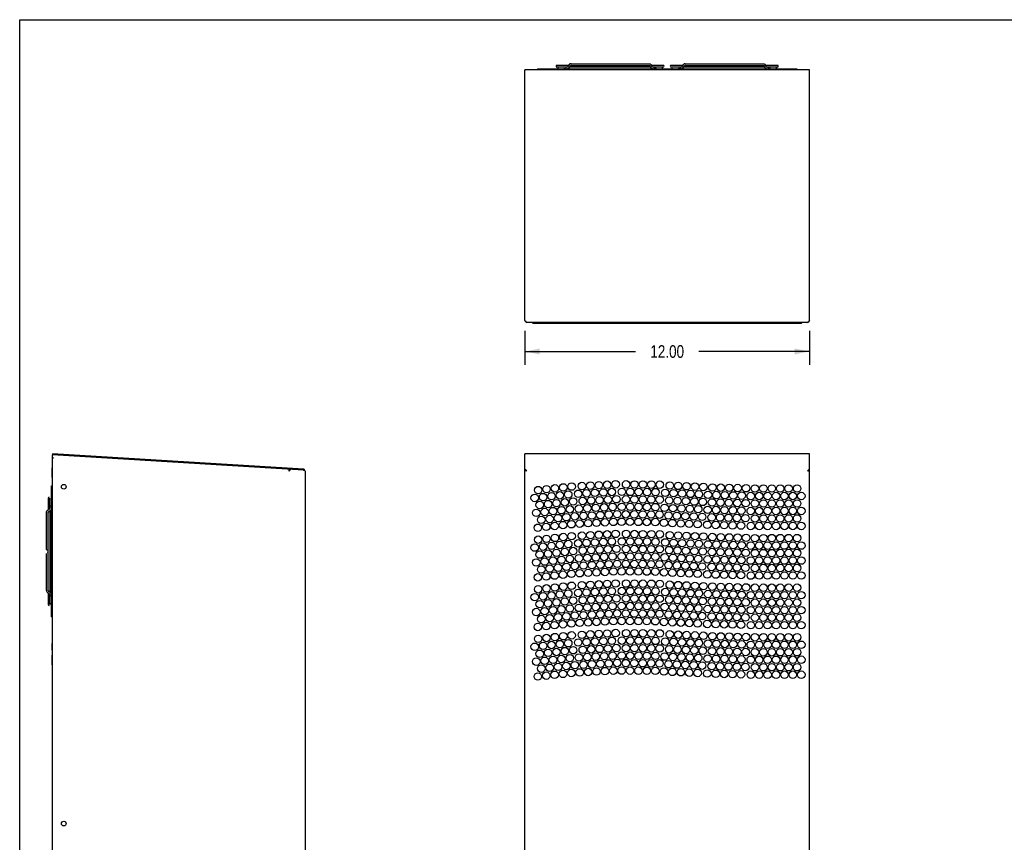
# Model space of a CAD drawing. Header units: inches. Extents: x 0 to 106, y 0 to 69.
# Tile 2 of 6: x 0 to 41, y 34 to 69. Entities that reach past the tile are written whole.
import ezdxf

# ---------------------------------------------------------------- set-up
doc = ezdxf.new("R2010")
doc.units = ezdxf.units.IN
doc.header["$LTSCALE"] = 5.84375
doc.header["$MEASUREMENT"] = 0
doc.layers.get('0').update_dxf_attribs({"linetype": 'CONTINUOUS'})
doc.styles.get("Standard").update_dxf_attribs({"font": 'txt', "width": 0.8})
doc.dimstyles.new('DIMSTYLE_1', dxfattribs={"dimtxt": 0.53125, "dimasz": 0.625, "dimexe": 0.09, "dimexo": 0.07, "dimgap": 0.0425, "dimtad": 0, "dimtih": 1, "dimtoh": 1, "dimdec": 1, "dimzin": 4, "dimdsep": 46, "dimtxsty": 'Standard', "dimblk": '_FILLED', "dimblk1": '_FILLED', "dimblk2": '_FILLED', "dimcen": 0.09, "dimadec": 0, "dimazin": 0, "dimtfac": 1, "dimtdec": 1, "dimtofl": 0, "dimtmove": 0, "dimatfit": 3, "dimldrblk": '_FILLED', "dimfxl": 0, "dimtolj": 1, "dimtzin": 4, "dimarcsym": 0})

# ---------------------------------------------------------------- blocks, each defined once
blk = doc.blocks.new('_FILLED')
at = {"color": 0, "linetype": 'ByBlock'}
blk.add_solid([(0, 0), (-1, 0.2), (-1, -0.2)], dxfattribs=at)
blk = doc.blocks.new('*D3')
at = {"color": 2, "linetype": 'Continuous'}
for p, q in [((21.264, 55.652), (21.264, 54.523)), ((33.233, 55.652), (33.233, 54.523)), ((21.264, 54.789), (25.921, 54.789)), ((33.233, 54.789), (28.577, 54.789)), ((21.264, 54.523), (21.264, 54.226)), ((33.233, 54.523), (33.233, 54.226))]:
    blk.add_line(p, q, dxfattribs=at)
at = {"color": 2, "linetype": 'Continuous', "xscale": 0.625, "yscale": 0.625, "zscale": 0.625, "rotation": 180}
blk.add_blockref('_FILLED', (21.264, 54.789), dxfattribs=at)
at = {"color": 2, "linetype": 'Continuous', "xscale": 0.625, "yscale": 0.625, "zscale": 0.625}
blk.add_blockref('_FILLED', (33.233, 54.789), dxfattribs=at)
at = {"color": 2, "linetype": 'Continuous', "insert": (27.249, 55.054), "char_height": 0.5312, "width": 2.125, "attachment_point": 2, "line_spacing_factor": 0.9}
blk.add_mtext('12.00', dxfattribs=at)

msp = doc.modelspace()

# ---------------------------------------------------------------- linework, layer by layer
at = {"color": 7, "linetype": 'Continuous'}
for p, q in [((0, 0), (0, 68.75)), ((0, 68.75), (106.25, 68.75)), ((23.1047, 66.8268), (22.607, 66.8268)), ((23.0452, 66.7558), (22.607, 66.756)), ((23.0659, 66.7703), (23.1223, 66.8525)), ((23.1243, 66.7302), (23.1807, 66.8123)), ((26.5523, 66.756), (23.142, 66.756)), ((23.2014, 66.8977), (26.4929, 66.8977)), ((23.2014, 66.8268), (26.4929, 66.8268)), ((26.57, 66.7302), (26.5136, 66.8123)), ((26.5639, 66.8629), (26.572, 66.8525)), ((26.6284, 66.7703), (26.572, 66.8525)), ((27.0873, 66.8268), (26.5896, 66.8268)), ((27.0873, 66.756), (26.6491, 66.7558)), ((26.7955, 66.7558), (26.7925, 66.7554)), ((26.813, 66.7558), (26.8114, 66.756)), ((26.8627, 66.7559), (26.8621, 66.7558)), ((27.0315, 66.751), (27.0258, 66.7537)), ((27.047, 66.7318), (27.0445, 66.7376)), ((27.9079, 66.8268), (27.4101, 66.8268)), ((27.8483, 66.7558), (27.4101, 66.756)), ((27.869, 66.7703), (27.9255, 66.8525)), ((27.9274, 66.7302), (27.9839, 66.8123)), ((31.3555, 66.756), (27.9452, 66.756)), ((28.0046, 66.8977), (31.296, 66.8977)), ((28.0046, 66.8268), (31.296, 66.8268)), ((31.3732, 66.7302), (31.3167, 66.8123)), ((31.3671, 66.8629), (31.3751, 66.8525)), ((31.4316, 66.7703), (31.3751, 66.8525)), ((31.8905, 66.8268), (31.3928, 66.8268)), ((31.8905, 66.756), (31.4523, 66.7558)), ((31.5987, 66.7558), (31.5957, 66.7554)), ((31.6162, 66.7558), (31.6146, 66.756)), ((31.6659, 66.7559), (31.6653, 66.7558)), ((31.8346, 66.751), (31.8289, 66.7537)), ((31.8502, 66.7318), (31.8476, 66.7376)), ((21.2645, 56.0899), (21.2645, 66.6459)), ((33.233, 66.6459), (21.2645, 66.6459)), ((21.7958, 66.6774), (21.7958, 66.6483)), ((21.7958, 66.6774), (22.2686, 66.6774)), ((21.914, 66.6774), (21.914, 66.6483)), ((22.1306, 66.6852), (22.1306, 66.6774)), ((22.1306, 66.6852), (32.3668, 66.6852)), ((22.1504, 66.6774), (22.1504, 66.6483)), ((22.2686, 66.6774), (22.2686, 66.6483)), ((22.6031, 66.6852), (22.6031, 66.6483)), ((31.8944, 66.6852), (31.8944, 66.6483)), ((32.2289, 66.6774), (32.2289, 66.6483)), ((32.2289, 66.6774), (32.7017, 66.6774)), ((32.3471, 66.6774), (32.3471, 66.6483)), ((32.3668, 66.6852), (32.3668, 66.6774)), ((32.5835, 66.6774), (32.5835, 66.6483)), ((32.7017, 66.6774), (32.7017, 66.6483)), ((33.233, 56.0899), (33.233, 66.6459)), ((21.2776, 56.0705), (21.2645, 56.0899)), ((33.1542, 56.0159), (21.3432, 56.0159)), ((21.6385, 55.9766), (32.859, 55.9766)), ((22.1897, 56.0159), (22.1897, 55.9766)), ((22.3078, 56.0159), (22.3078, 55.9766)), ((22.3472, 56.0159), (22.3472, 55.9766)), ((32.1503, 55.9766), (32.1503, 56.0159)), ((32.1897, 56.0159), (32.1897, 55.9766)), ((32.3078, 56.0159), (32.3078, 55.9766)), ((33.1674, 56.0184), (33.1542, 56.0159)), ((33.1805, 56.0257), (33.1674, 56.0184)), ((33.233, 56.0899), (33.2199, 56.0705)), ((1.3831, 50.4806), (1.3807, 50.4413)), ((11.9367, 49.7957), (1.3807, 50.4413)), ((11.9391, 49.835), (1.3831, 50.4806)), ((1.3831, 50.3259), (1.3831, 50.3623)), ((1.4225, 50.3032), (1.3831, 50.3259)), ((1.3831, 50.318), (1.3845, 50.3251)), ((1.3831, 17.9361), (1.3831, 50.318)), ((1.4225, 50.3032), (1.3831, 50.3032)), ((21.2645, 17.877), (21.2645, 50.4806)), ((33.233, 50.4806), (21.2645, 50.4806)), ((33.233, 17.877), (33.233, 50.4806)), ((1.3516, 49.8928), (1.3516, 49.4833)), ((1.3516, 49.8928), (1.3831, 49.8928)), ((11.34, 49.7533), (11.3447, 49.8301)), ((11.34, 49.7533), (11.3902, 49.8291)), ((11.9496, 49.7909), (11.9343, 49.7958)), ((11.9367, 49.7957), (11.9391, 49.835)), ((11.9644, 49.7859), (11.9496, 49.7909)), ((12.013, 49.7564), (12.013, 17.877)), ((21.2776, 49.8313), (21.2645, 49.835)), ((21.266, 49.7909), (21.2645, 49.7958)), ((21.2705, 49.7859), (21.266, 49.7909)), ((21.2907, 49.7896), (21.3038, 49.7833)), ((33.1674, 49.776), (33.1542, 49.7564)), ((33.1805, 49.7753), (33.1936, 49.7833)), ((33.2199, 49.7938), (33.233, 49.7957)), ((33.227, 49.7859), (33.2315, 49.7909)), ((33.2315, 49.7909), (33.233, 49.7958)), ((1.3516, 49.6881), (1.3831, 49.6881)), ((1.3516, 49.4833), (1.3831, 49.4833)), ((1.3437, 43.6224), (1.3437, 49.1342)), ((1.3437, 49.1342), (1.3831, 49.1342)), ((1.2021, 48.6184), (1.2021, 48.1258)), ((1.2731, 48.1854), (1.273, 48.6184)), ((1.3437, 48.6617), (1.3831, 48.6617)), ((1.1765, 48.1082), (1.2587, 48.1646)), ((1.2166, 48.0498), (1.2988, 48.1062)), ((1.273, 48.0885), (1.273, 44.668)), ((1.1313, 46.4649), (1.1313, 48.0291)), ((1.2021, 44.7263), (1.2021, 48.0291)), ((1.1311, 44.7276), (1.1311, 46.2918)), ((1.1659, 44.6565), (1.1763, 44.6485)), ((1.1763, 44.6485), (1.2585, 44.592)), ((1.2021, 44.6307), (1.2021, 44.1381)), ((1.2165, 44.7069), (1.2986, 44.6504)), ((1.273, 44.1381), (1.273, 44.5713)), ((1.3084, 44.1716), (1.3132, 44.1719)), ((1.3437, 44.0948), (1.3831, 44.0948)), ((1.3437, 43.6224), (1.3831, 43.6224)), ((1.3595, 42.503), (1.3595, 42.2274)), ((1.3634, 42.503), (1.3595, 42.503)), ((1.3634, 42.2274), (1.3634, 42.503)), ((1.3831, 42.5011), (1.3634, 42.503)), ((1.3516, 42.0188), (1.3516, 41.6093)), ((1.3516, 42.0188), (1.3831, 42.0188)), ((1.3634, 42.2274), (1.3595, 42.2274)), ((1.3831, 42.2294), (1.3634, 42.2274)), ((1.3516, 41.8141), (1.3831, 41.8141)), ((1.3516, 41.6093), (1.3831, 41.6093))]:
    msp.add_line(p, q, dxfattribs=at)
for points in [[(22.9632, 66.7558), (22.9676, 66.7553), (22.9718, 66.7537), (22.9758, 66.7511), (22.9793, 66.7475), (22.9824, 66.7432), (22.9849, 66.7381), (22.9868, 66.7325), (22.9879, 66.7265), (22.9883, 66.7204)], [(22.9883, 66.7204), (22.9879, 66.7142), (22.9868, 66.7083), (22.9849, 66.7027), (22.9824, 66.6976), (22.9793, 66.6932), (22.9758, 66.6897), (22.9718, 66.6871), (22.9676, 66.6855), (22.9655, 66.6852)], [(23.0659, 66.7703), (23.0623, 66.7657), (23.0586, 66.7619), (23.0549, 66.7591), (23.0514, 66.7572), (23.0481, 66.7561), (23.0452, 66.7558)], [(23.1243, 66.7302), (23.1162, 66.7197), (23.1074, 66.7105), (23.0979, 66.7027), (23.0879, 66.6963), (23.0776, 66.6913), (23.0669, 66.6878), (23.0561, 66.6856), (23.0496, 66.6852)], [(23.1797, 66.895), (23.169, 66.8915), (23.1587, 66.8865), (23.1486, 66.8801), (23.1391, 66.8723), (23.1303, 66.8631), (23.1222, 66.8526)], [(23.2014, 66.8977), (23.1906, 66.897), (23.1798, 66.8949)], [(23.2014, 66.8268), (23.1985, 66.8265), (23.1952, 66.8254), (23.1917, 66.8235), (23.188, 66.8207), (23.1843, 66.8169), (23.1807, 66.8123)], [(26.4929, 66.8977), (26.5037, 66.897), (26.5145, 66.8949), (26.5252, 66.8914), (26.5356, 66.8864), (26.5456, 66.88), (26.5551, 66.8721), (26.5639, 66.8629)], [(26.4929, 66.8268), (26.4958, 66.8265), (26.4991, 66.8254), (26.5026, 66.8235), (26.5063, 66.8207), (26.51, 66.8169), (26.5136, 66.8123)], [(26.57, 66.7302), (26.5781, 66.7197), (26.5869, 66.7105), (26.5964, 66.7027), (26.6064, 66.6963), (26.6167, 66.6913), (26.6274, 66.6878), (26.6383, 66.6856), (26.6447, 66.6852)], [(26.6284, 66.7703), (26.632, 66.7657), (26.6357, 66.7619), (26.6394, 66.7591), (26.6429, 66.7572), (26.6462, 66.7561), (26.6491, 66.7558)], [(26.706, 66.7204), (26.7064, 66.7265), (26.7075, 66.7325), (26.7094, 66.7381), (26.7119, 66.7432), (26.715, 66.7475), (26.7185, 66.7511), (26.7225, 66.7537), (26.7267, 66.7553), (26.7311, 66.7558)], [(26.7288, 66.6852), (26.7267, 66.6855), (26.7225, 66.6871), (26.7185, 66.6897), (26.715, 66.6932), (26.7119, 66.6976), (26.7094, 66.7027), (26.7075, 66.7083), (26.7064, 66.7142), (26.706, 66.7204)], [(26.7968, 66.7558), (26.7905, 66.7553), (26.7845, 66.7536), (26.7788, 66.7509), (26.7736, 66.7472), (26.7693, 66.7427), (26.7658, 66.7374), (26.7632, 66.7317), (26.7618, 66.7256), (26.7614, 66.7204)], [(26.7614, 66.7204), (26.7617, 66.7156), (26.7631, 66.7094), (26.7656, 66.7036), (26.7691, 66.6983), (26.7735, 66.6937), (26.7786, 66.69), (26.7844, 66.6872), (26.7905, 66.6855), (26.7936, 66.6852)], [(27.0257, 66.7536), (27.0196, 66.7553), (27.0133, 66.7558)], [(27.0444, 66.7374), (27.0409, 66.7427), (27.0365, 66.7472), (27.0314, 66.7509)], [(27.0446, 66.7037), (27.0471, 66.7096), (27.0485, 66.7158), (27.0489, 66.7205)], [(27.0488, 66.7204), (27.0484, 66.7256), (27.0469, 66.7317)], [(27.7664, 66.7558), (27.7707, 66.7553), (27.7749, 66.7537), (27.7789, 66.7511), (27.7825, 66.7475), (27.7856, 66.7432), (27.7881, 66.7381), (27.7899, 66.7325), (27.7911, 66.7265), (27.7914, 66.7204)], [(27.7914, 66.7204), (27.7911, 66.7142), (27.7899, 66.7083), (27.7881, 66.7027), (27.7856, 66.6976), (27.7825, 66.6932), (27.7789, 66.6897), (27.7749, 66.6871), (27.7707, 66.6855), (27.7687, 66.6852)], [(27.869, 66.7703), (27.8655, 66.7657), (27.8618, 66.7619), (27.8581, 66.7591), (27.8545, 66.7572), (27.8513, 66.7561), (27.8483, 66.7558)], [(27.9274, 66.7302), (27.9194, 66.7197), (27.9106, 66.7105), (27.9011, 66.7027), (27.8911, 66.6963), (27.8807, 66.6913), (27.8701, 66.6878), (27.8592, 66.6856), (27.8527, 66.6852)], [(27.9829, 66.895), (27.9722, 66.8915), (27.9618, 66.8865), (27.9518, 66.8801), (27.9423, 66.8723), (27.9334, 66.8631), (27.9254, 66.8526)], [(28.0046, 66.8977), (27.9938, 66.897), (27.9829, 66.8949)], [(28.0046, 66.8268), (28.0016, 66.8265), (27.9984, 66.8254), (27.9948, 66.8235), (27.9911, 66.8207), (27.9874, 66.8169), (27.9839, 66.8123)], [(31.296, 66.8977), (31.3068, 66.897), (31.3177, 66.8949), (31.3283, 66.8914), (31.3387, 66.8864), (31.3488, 66.88), (31.3583, 66.8721), (31.3671, 66.8629)], [(31.296, 66.8268), (31.299, 66.8265), (31.3023, 66.8254), (31.3058, 66.8235), (31.3095, 66.8207), (31.3132, 66.8169), (31.3167, 66.8123)], [(31.3732, 66.7302), (31.3812, 66.7197), (31.39, 66.7105), (31.3995, 66.7027), (31.4095, 66.6963), (31.4199, 66.6913), (31.4305, 66.6878), (31.4414, 66.6856), (31.4479, 66.6852)], [(31.4316, 66.7703), (31.4351, 66.7657), (31.4389, 66.7619), (31.4425, 66.7591), (31.4461, 66.7572), (31.4493, 66.7561), (31.4523, 66.7558)], [(31.5092, 66.7204), (31.5096, 66.7265), (31.5107, 66.7325), (31.5125, 66.7381), (31.515, 66.7432), (31.5181, 66.7475), (31.5217, 66.7511), (31.5257, 66.7537), (31.5299, 66.7553), (31.5342, 66.7558)], [(31.5319, 66.6852), (31.5299, 66.6855), (31.5257, 66.6871), (31.5217, 66.6897), (31.5181, 66.6932), (31.515, 66.6976), (31.5125, 66.7027), (31.5107, 66.7083), (31.5096, 66.7142), (31.5092, 66.7204)], [(31.6, 66.7558), (31.5937, 66.7553), (31.5876, 66.7536), (31.5819, 66.7509), (31.5768, 66.7472), (31.5724, 66.7427), (31.5689, 66.7374), (31.5664, 66.7317), (31.5649, 66.7256), (31.5645, 66.7204)], [(31.5645, 66.7204), (31.5648, 66.7156), (31.5663, 66.7094), (31.5687, 66.7036), (31.5722, 66.6983), (31.5766, 66.6937), (31.5818, 66.69), (31.5875, 66.6872), (31.5936, 66.6855), (31.5968, 66.6852)], [(31.8288, 66.7536), (31.8228, 66.7553), (31.8165, 66.7558)], [(31.8475, 66.7374), (31.844, 66.7427), (31.8396, 66.7472), (31.8345, 66.7509)], [(31.8478, 66.7037), (31.8503, 66.7096), (31.8517, 66.7158), (31.852, 66.7205)], [(31.8519, 66.7204), (31.8515, 66.7256), (31.8501, 66.7317)], [(27.0165, 66.6852), (27.0197, 66.6855), (27.0258, 66.6872), (27.0315, 66.69), (27.0367, 66.6937), (27.041, 66.6983), (27.0445, 66.7036)], [(31.8196, 66.6852), (31.8228, 66.6855), (31.8289, 66.6872), (31.8347, 66.69), (31.8398, 66.6937), (31.8442, 66.6983), (31.8477, 66.7036)], [(21.317, 56.0257), (21.3038, 56.0373), (21.2907, 56.0526), (21.2776, 56.0705)], [(21.3432, 56.0159), (21.3301, 56.0184), (21.317, 56.0257)], [(33.2199, 56.0705), (33.2067, 56.0526), (33.1936, 56.0373), (33.1805, 56.0257)], [(1.3831, 50.3623), (1.3834, 50.3775), (1.3839, 50.4058)], [(1.3839, 50.4058), (1.3841, 50.4177), (1.3841, 50.4276), (1.3839, 50.4349)], [(12.013, 49.7564), (12.0116, 49.7612), (12.0072, 49.766), (12.0001, 49.771), (11.9902, 49.7759), (11.9782, 49.7809), (11.9644, 49.7859)], [(21.2645, 49.7957), (21.2776, 49.7938), (21.2907, 49.7896)], [(21.3136, 49.766), (21.2999, 49.771), (21.2878, 49.7759), (21.2779, 49.7809), (21.2705, 49.7859)], [(21.3432, 49.7564), (21.3301, 49.776), (21.317, 49.7943), (21.3038, 49.8103), (21.2907, 49.8229), (21.2776, 49.8313)], [(21.3038, 49.7833), (21.317, 49.7753), (21.3301, 49.7662)], [(21.3432, 49.7564), (21.3282, 49.7612), (21.3136, 49.766)], [(33.1542, 49.7564), (33.1674, 49.7662), (33.1805, 49.7753)], [(33.1542, 49.7564), (33.1695, 49.7613), (33.1843, 49.7662)], [(33.2067, 49.8229), (33.1936, 49.8103), (33.1805, 49.7943), (33.1674, 49.776)], [(33.1843, 49.7662), (33.1979, 49.7711), (33.2099, 49.7761), (33.2197, 49.781), (33.227, 49.7859)], [(33.1936, 49.7833), (33.2067, 49.7896), (33.2199, 49.7938)], [(33.233, 49.835), (33.2199, 49.8313), (33.2067, 49.8229)], [(1.1313, 48.0291), (1.132, 48.0399), (1.1341, 48.0507), (1.1376, 48.0614), (1.1426, 48.0718), (1.149, 48.0818), (1.1568, 48.0913), (1.166, 48.1001), (1.1765, 48.1082)], [(1.2587, 48.1646), (1.2633, 48.1682), (1.267, 48.1719), (1.2699, 48.1756), (1.2718, 48.1791), (1.2728, 48.1824), (1.2731, 48.1854)], [(1.3086, 48.2422), (1.3024, 48.2426), (1.2964, 48.2437), (1.2908, 48.2456), (1.2858, 48.2481), (1.2814, 48.2512), (1.2779, 48.2548), (1.2753, 48.2587), (1.2737, 48.2629), (1.2731, 48.2673)], [(1.2988, 48.1062), (1.3093, 48.1143), (1.3184, 48.1231), (1.3262, 48.1326), (1.3327, 48.1426), (1.3376, 48.1529), (1.3412, 48.1636), (1.3433, 48.1745), (1.3437, 48.181)], [(1.3437, 48.265), (1.3435, 48.2629), (1.3419, 48.2587), (1.3393, 48.2548), (1.3357, 48.2512), (1.3313, 48.2481), (1.3263, 48.2456), (1.3207, 48.2437), (1.3147, 48.2426), (1.3086, 48.2422)], [(1.2021, 48.0291), (1.2024, 48.032), (1.2035, 48.0353), (1.2054, 48.0388), (1.2082, 48.0425), (1.212, 48.0462), (1.2166, 48.0498)], [(1.1311, 44.7276), (1.1318, 44.7168), (1.1339, 44.7059), (1.1374, 44.6953), (1.1424, 44.6849), (1.1488, 44.6748), (1.1567, 44.6653), (1.1659, 44.6565)], [(1.202, 44.7276), (1.2023, 44.7246), (1.2034, 44.7214), (1.2053, 44.7178), (1.2081, 44.7141), (1.2119, 44.7104), (1.2165, 44.7069)], [(1.2585, 44.592), (1.2631, 44.5885), (1.2669, 44.5848), (1.2697, 44.5811), (1.2716, 44.5775), (1.2727, 44.5743), (1.273, 44.5713)], [(1.273, 44.4894), (1.2735, 44.4937), (1.2751, 44.4979), (1.2777, 44.5019), (1.2813, 44.5055), (1.2856, 44.5086), (1.2907, 44.5111), (1.2963, 44.5129), (1.3023, 44.514), (1.3084, 44.5144)], [(1.2986, 44.6504), (1.3091, 44.6424), (1.3183, 44.6336), (1.3261, 44.6241), (1.3325, 44.6141), (1.3375, 44.6037), (1.341, 44.5931), (1.3432, 44.5822), (1.3437, 44.5735)], [(1.3084, 44.5144), (1.3146, 44.514), (1.3205, 44.5129), (1.3261, 44.5111), (1.3312, 44.5086), (1.3356, 44.5055), (1.3391, 44.5019), (1.3417, 44.4979), (1.3433, 44.4937), (1.3437, 44.4905)], [(1.273, 44.207), (1.2735, 44.2008), (1.2752, 44.1947), (1.2779, 44.189), (1.2816, 44.1839), (1.2861, 44.1795), (1.2914, 44.176), (1.2971, 44.1734), (1.3032, 44.172), (1.3084, 44.1716)], [(1.3132, 44.1719), (1.3194, 44.1733), (1.3252, 44.1758), (1.3305, 44.1793), (1.3351, 44.1837), (1.3388, 44.1888), (1.3416, 44.1946), (1.3433, 44.2007), (1.3436, 44.2039)]]:
    msp.add_lwpolyline(points, dxfattribs=at)
for centre, radius in [((24.3704, 49.1647), 0.1575), ((24.7243, 49.1832), 0.1575), ((25.0781, 49.2017), 0.1575), ((25.52, 49.198), 0.1575), ((25.8743, 49.1951), 0.1575), ((26.2287, 49.1921), 0.1575), ((26.583, 49.1892), 0.1575), ((26.9373, 49.1863), 0.1575), ((1.8555, 49.0975), 0.0984), ((21.8182, 48.958), 0.1575), ((22.1706, 48.9951), 0.1575), ((22.523, 49.0321), 0.1575), ((22.7321, 48.7374), 0.1575), ((22.8754, 49.0692), 0.1575), ((23.0845, 48.7744), 0.1575), ((23.2278, 49.1062), 0.1575), ((23.5022, 48.8039), 0.1575), ((23.6627, 49.1276), 0.1575), ((23.8561, 48.8224), 0.1575), ((24.0166, 49.1461), 0.1575), ((24.2099, 48.8409), 0.1575), ((24.5638, 48.8594), 0.1575), ((24.9176, 48.8779), 0.1575), ((25.3403, 48.8845), 0.1575), ((25.6946, 48.8816), 0.1575), ((26.0489, 48.8786), 0.1575), ((26.4032, 48.8757), 0.1575), ((26.7575, 48.8728), 0.1575), ((27.1665, 48.8422), 0.1575), ((27.3567, 49.1494), 0.1575), ((27.5205, 48.8273), 0.1575), ((27.7107, 49.1345), 0.1575), ((27.8745, 48.8124), 0.1575), ((28.0647, 49.1197), 0.1575), ((28.2285, 48.7975), 0.1575), ((28.4187, 49.1048), 0.1575), ((28.5825, 48.7827), 0.1575), ((28.7728, 49.0899), 0.1575), ((28.9669, 48.7583), 0.1575), ((29.1514, 49.069), 0.1575), ((29.3211, 48.75), 0.1575), ((29.5057, 49.0607), 0.1575), ((29.6754, 48.7416), 0.1575), ((29.8599, 49.0524), 0.1575), ((30.2141, 49.044), 0.1575), ((30.5684, 49.0357), 0.1575), ((30.9428, 49.0235), 0.1575), ((31.2971, 49.0238), 0.1575), ((31.6514, 49.0241), 0.1575), ((32.0058, 49.0245), 0.1575), ((32.3601, 49.0248), 0.1575), ((32.7153, 49.0248), 0.1575), ((21.675, 48.6263), 0.1575), ((21.8841, 48.3316), 0.1575), ((22.0273, 48.6633), 0.1575), ((22.2365, 48.3686), 0.1575), ((22.3797, 48.7004), 0.1575), ((22.5889, 48.4057), 0.1575), ((22.9412, 48.4427), 0.1575), ((23.2936, 48.4797), 0.1575), ((23.6956, 48.4986), 0.1575), ((24.0495, 48.5171), 0.1575), ((24.4033, 48.5356), 0.1575), ((24.7572, 48.5541), 0.1575), ((25.111, 48.5726), 0.1575), ((25.5148, 48.5681), 0.1575), ((25.8691, 48.5652), 0.1575), ((26.2234, 48.5622), 0.1575), ((26.5778, 48.5593), 0.1575), ((26.9321, 48.5564), 0.1575), ((27.3302, 48.52), 0.1575), ((27.6843, 48.5052), 0.1575), ((28.0383, 48.4903), 0.1575), ((28.3923, 48.4754), 0.1575), ((28.7463, 48.4606), 0.1575), ((29.1366, 48.4393), 0.1575), ((29.4909, 48.4309), 0.1575), ((29.8451, 48.4226), 0.1575), ((30.0296, 48.7333), 0.1575), ((30.1993, 48.4143), 0.1575), ((30.3838, 48.725), 0.1575), ((30.5536, 48.406), 0.1575), ((30.7659, 48.7084), 0.1575), ((30.9433, 48.3936), 0.1575), ((31.1202, 48.7087), 0.1575), ((31.2977, 48.3939), 0.1575), ((31.4745, 48.709), 0.1575), ((31.652, 48.3942), 0.1575), ((31.8289, 48.7093), 0.1575), ((32.0063, 48.3945), 0.1575), ((32.1832, 48.7097), 0.1575), ((32.3607, 48.3949), 0.1575), ((32.5381, 48.7097), 0.1575), ((32.7153, 48.3949), 0.1575), ((32.8924, 48.7097), 0.1575), ((21.7408, 47.9998), 0.1575), ((22.0932, 48.0369), 0.1575), ((22.4456, 48.0739), 0.1575), ((22.798, 48.1109), 0.1575), ((23.1504, 48.148), 0.1575), ((23.5351, 48.1748), 0.1575), ((23.889, 48.1933), 0.1575), ((24.2428, 48.2118), 0.1575), ((24.5967, 48.2303), 0.1575), ((24.7901, 47.925), 0.1575), ((24.9505, 48.2488), 0.1575), ((25.1439, 47.9435), 0.1575), ((25.335, 48.2546), 0.1575), ((25.5096, 47.9382), 0.1575), ((25.6894, 48.2517), 0.1575), ((25.8639, 47.9353), 0.1575), ((26.0437, 48.2487), 0.1575), ((26.2182, 47.9323), 0.1575), ((26.398, 48.2458), 0.1575), ((26.5725, 47.9294), 0.1575), ((26.7523, 48.2429), 0.1575), ((26.9269, 47.9265), 0.1575), ((27.14, 48.2128), 0.1575), ((27.494, 48.1979), 0.1575), ((27.8481, 48.1831), 0.1575), ((28.2021, 48.1682), 0.1575), ((28.5561, 48.1533), 0.1575), ((28.9521, 48.1285), 0.1575), ((29.3063, 48.1202), 0.1575), ((29.6606, 48.1119), 0.1575), ((30.0148, 48.1036), 0.1575), ((30.369, 48.0953), 0.1575), ((30.7665, 48.0784), 0.1575), ((31.1208, 48.0788), 0.1575), ((31.4751, 48.0791), 0.1575), ((31.8294, 48.0794), 0.1575), ((32.1838, 48.0797), 0.1575), ((32.5381, 48.0797), 0.1575), ((32.8924, 48.0797), 0.1575), ((21.9499, 47.7051), 0.1575), ((22.3023, 47.7421), 0.1575), ((22.6547, 47.7792), 0.1575), ((23.0071, 47.8162), 0.1575), ((23.2162, 47.5215), 0.1575), ((23.3595, 47.8533), 0.1575), ((23.568, 47.5457), 0.1575), ((23.7285, 47.8695), 0.1575), ((23.9219, 47.5642), 0.1575), ((24.0824, 47.888), 0.1575), ((24.2757, 47.5827), 0.1575), ((24.4362, 47.9065), 0.1575), ((24.6296, 47.6013), 0.1575), ((24.9834, 47.6198), 0.1575), ((25.3298, 47.6247), 0.1575), ((25.6841, 47.6218), 0.1575), ((26.0384, 47.6189), 0.1575), ((26.3928, 47.6159), 0.1575), ((26.7471, 47.613), 0.1575), ((27.1136, 47.5834), 0.1575), ((27.3038, 47.8907), 0.1575), ((27.4676, 47.5686), 0.1575), ((27.6578, 47.8758), 0.1575), ((27.8216, 47.5537), 0.1575), ((28.0118, 47.8609), 0.1575), ((28.1756, 47.5388), 0.1575), ((28.3659, 47.8461), 0.1575), ((28.5297, 47.5239), 0.1575), ((28.7199, 47.8312), 0.1575), ((28.9373, 47.4988), 0.1575), ((29.1218, 47.8095), 0.1575), ((29.4761, 47.8012), 0.1575), ((29.8303, 47.7929), 0.1575), ((30.1845, 47.7845), 0.1575), ((30.5388, 47.7762), 0.1575), ((30.9439, 47.7636), 0.1575), ((31.2982, 47.764), 0.1575), ((31.6526, 47.7643), 0.1575), ((32.0069, 47.7646), 0.1575), ((32.3612, 47.7649), 0.1575), ((32.7153, 47.7649), 0.1575), ((21.8066, 47.3734), 0.1575), ((22.159, 47.4104), 0.1575), ((22.5114, 47.4474), 0.1575), ((22.8638, 47.4845), 0.1575), ((24.7243, 47.0965), 0.1575), ((25.0781, 47.1151), 0.1575), ((25.52, 47.1114), 0.1575), ((25.8743, 47.1085), 0.1575), ((26.2287, 47.1055), 0.1575), ((26.583, 47.1026), 0.1575), ((26.9373, 47.0996), 0.1575), ((29.2915, 47.4905), 0.1575), ((29.6458, 47.4822), 0.1575), ((30, 47.4738), 0.1575), ((30.3542, 47.4655), 0.1575), ((30.767, 47.4485), 0.1575), ((31.1214, 47.4489), 0.1575), ((31.4757, 47.4492), 0.1575), ((31.83, 47.4495), 0.1575), ((32.1844, 47.4498), 0.1575), ((32.5381, 47.4498), 0.1575), ((32.8924, 47.4498), 0.1575), ((21.8182, 46.8714), 0.1575), ((22.1706, 46.9085), 0.1575), ((22.523, 46.9455), 0.1575), ((22.8754, 46.9825), 0.1575), ((23.0845, 46.6878), 0.1575), ((23.2278, 47.0196), 0.1575), ((23.5022, 46.7172), 0.1575), ((23.6627, 47.041), 0.1575), ((23.8561, 46.7358), 0.1575), ((24.0166, 47.0595), 0.1575), ((24.2099, 46.7543), 0.1575), ((24.3704, 47.078), 0.1575), ((24.5638, 46.7728), 0.1575), ((24.9176, 46.7913), 0.1575), ((25.3403, 46.7979), 0.1575), ((25.6946, 46.795), 0.1575), ((26.0489, 46.792), 0.1575), ((26.4032, 46.7891), 0.1575), ((26.7575, 46.7862), 0.1575), ((27.1665, 46.7555), 0.1575), ((27.3567, 47.0628), 0.1575), ((27.5205, 46.7407), 0.1575), ((27.7107, 47.0479), 0.1575), ((27.8745, 46.7258), 0.1575), ((28.0647, 47.0331), 0.1575), ((28.2285, 46.7109), 0.1575), ((28.4187, 47.0182), 0.1575), ((28.5825, 46.6961), 0.1575), ((28.7728, 47.0033), 0.1575), ((28.9669, 46.6717), 0.1575), ((29.1514, 46.9824), 0.1575), ((29.5057, 46.9741), 0.1575), ((29.8599, 46.9657), 0.1575), ((30.2141, 46.9574), 0.1575), ((30.5684, 46.9491), 0.1575), ((30.9428, 46.9369), 0.1575), ((31.2971, 46.9372), 0.1575), ((31.6514, 46.9375), 0.1575), ((32.0058, 46.9378), 0.1575), ((32.3601, 46.9382), 0.1575), ((32.7153, 46.9382), 0.1575), ((21.675, 46.5397), 0.1575), ((22.0273, 46.5767), 0.1575), ((22.2365, 46.282), 0.1575), ((22.3797, 46.6138), 0.1575), ((22.5889, 46.319), 0.1575), ((22.7321, 46.6508), 0.1575), ((22.9412, 46.3561), 0.1575), ((23.2936, 46.3931), 0.1575), ((23.6956, 46.412), 0.1575), ((24.0495, 46.4305), 0.1575), ((24.4033, 46.449), 0.1575), ((24.7572, 46.4675), 0.1575), ((25.111, 46.486), 0.1575), ((25.5148, 46.4815), 0.1575), ((25.8691, 46.4786), 0.1575), ((26.2234, 46.4756), 0.1575), ((26.5778, 46.4727), 0.1575), ((26.9321, 46.4697), 0.1575), ((27.3302, 46.4334), 0.1575), ((27.6843, 46.4186), 0.1575), ((28.0383, 46.4037), 0.1575), ((28.3923, 46.3888), 0.1575), ((28.7463, 46.3739), 0.1575), ((29.1366, 46.3526), 0.1575), ((29.3211, 46.6634), 0.1575), ((29.4909, 46.3443), 0.1575), ((29.6754, 46.655), 0.1575), ((29.8451, 46.336), 0.1575), ((30.0296, 46.6467), 0.1575), ((30.1993, 46.3277), 0.1575), ((30.3838, 46.6384), 0.1575), ((30.5536, 46.3194), 0.1575), ((30.7659, 46.6218), 0.1575), ((30.9433, 46.307), 0.1575), ((31.1202, 46.6221), 0.1575), ((31.2977, 46.3073), 0.1575), ((31.4745, 46.6224), 0.1575), ((31.652, 46.3076), 0.1575), ((31.8289, 46.6227), 0.1575), ((32.0063, 46.3079), 0.1575), ((32.1832, 46.623), 0.1575), ((32.3607, 46.3082), 0.1575), ((32.5381, 46.623), 0.1575), ((32.7153, 46.3082), 0.1575), ((32.8924, 46.623), 0.1575), ((21.7408, 45.9132), 0.1575), ((21.8841, 46.245), 0.1575), ((22.0932, 45.9502), 0.1575), ((22.4456, 45.9873), 0.1575), ((22.798, 46.0243), 0.1575), ((23.1504, 46.0614), 0.1575), ((23.5351, 46.0882), 0.1575), ((23.889, 46.1067), 0.1575), ((24.2428, 46.1252), 0.1575), ((24.5967, 46.1437), 0.1575), ((24.7901, 45.8384), 0.1575), ((24.9505, 46.1622), 0.1575), ((25.1439, 45.8569), 0.1575), ((25.335, 46.168), 0.1575), ((25.5096, 45.8516), 0.1575), ((25.6894, 46.1651), 0.1575), ((25.8639, 45.8487), 0.1575), ((26.0437, 46.1621), 0.1575), ((26.2182, 45.8457), 0.1575), ((26.398, 46.1592), 0.1575), ((26.5725, 45.8428), 0.1575), ((26.7523, 46.1563), 0.1575), ((26.9269, 45.8398), 0.1575), ((27.14, 46.1262), 0.1575), ((27.494, 46.1113), 0.1575), ((27.8481, 46.0964), 0.1575), ((28.2021, 46.0816), 0.1575), ((28.5561, 46.0667), 0.1575), ((28.9521, 46.0419), 0.1575), ((29.3063, 46.0336), 0.1575), ((29.6606, 46.0253), 0.1575), ((30.0148, 46.017), 0.1575), ((30.369, 46.0086), 0.1575), ((30.7665, 45.9918), 0.1575), ((31.1208, 45.9922), 0.1575), ((31.4751, 45.9925), 0.1575), ((31.8294, 45.9928), 0.1575), ((32.1838, 45.9931), 0.1575), ((32.5381, 45.9931), 0.1575), ((32.8924, 45.9931), 0.1575), ((21.9499, 45.6185), 0.1575), ((22.3023, 45.6555), 0.1575), ((22.6547, 45.6926), 0.1575), ((23.0071, 45.7296), 0.1575), ((23.2162, 45.4349), 0.1575), ((23.3595, 45.7666), 0.1575), ((23.568, 45.4591), 0.1575), ((23.7285, 45.7829), 0.1575), ((23.9219, 45.4776), 0.1575), ((24.0824, 45.8014), 0.1575), ((24.2757, 45.4961), 0.1575), ((24.4362, 45.8199), 0.1575), ((24.6296, 45.5146), 0.1575), ((24.9834, 45.5331), 0.1575), ((25.3298, 45.5381), 0.1575), ((25.6841, 45.5352), 0.1575), ((26.0384, 45.5322), 0.1575), ((26.3928, 45.5293), 0.1575), ((26.7471, 45.5264), 0.1575), ((27.1136, 45.4968), 0.1575), ((27.3038, 45.8041), 0.1575), ((27.4676, 45.4819), 0.1575), ((27.6578, 45.7892), 0.1575), ((27.8216, 45.4671), 0.1575), ((28.0118, 45.7743), 0.1575), ((28.1756, 45.4522), 0.1575), ((28.3659, 45.7595), 0.1575), ((28.5297, 45.4373), 0.1575), ((28.7199, 45.7446), 0.1575), ((29.1218, 45.7229), 0.1575), ((29.4761, 45.7146), 0.1575), ((29.8303, 45.7063), 0.1575), ((30.1845, 45.6979), 0.1575), ((30.5388, 45.6896), 0.1575), ((30.9439, 45.677), 0.1575), ((31.2982, 45.6774), 0.1575), ((31.6526, 45.6777), 0.1575), ((32.0069, 45.678), 0.1575), ((32.3612, 45.6783), 0.1575), ((32.7153, 45.6783), 0.1575), ((21.8066, 45.2867), 0.1575), ((22.159, 45.3238), 0.1575), ((22.5114, 45.3608), 0.1575), ((22.8638, 45.3979), 0.1575), ((24.7243, 45.0099), 0.1575), ((25.0781, 45.0284), 0.1575), ((25.52, 45.0248), 0.1575), ((25.8743, 45.0218), 0.1575), ((26.2287, 45.0189), 0.1575), ((26.583, 45.016), 0.1575), ((26.9373, 45.013), 0.1575), ((28.9373, 45.4122), 0.1575), ((29.2915, 45.4039), 0.1575), ((29.6458, 45.3955), 0.1575), ((30, 45.3872), 0.1575), ((30.3542, 45.3789), 0.1575), ((30.767, 45.3619), 0.1575), ((31.1214, 45.3622), 0.1575), ((31.4757, 45.3626), 0.1575), ((31.83, 45.3629), 0.1575), ((32.1844, 45.3632), 0.1575), ((32.5381, 45.3632), 0.1575), ((32.8924, 45.3632), 0.1575), ((21.8182, 44.7848), 0.1575), ((22.1706, 44.8219), 0.1575), ((22.523, 44.8589), 0.1575), ((22.8754, 44.8959), 0.1575), ((23.0845, 44.6012), 0.1575), ((23.2278, 44.933), 0.1575), ((23.5022, 44.6306), 0.1575), ((23.6627, 44.9544), 0.1575), ((23.8561, 44.6491), 0.1575), ((24.0166, 44.9729), 0.1575), ((24.2099, 44.6676), 0.1575), ((24.3704, 44.9914), 0.1575), ((24.5638, 44.6862), 0.1575), ((24.9176, 44.7047), 0.1575), ((25.3403, 44.7113), 0.1575), ((25.6946, 44.7084), 0.1575), ((26.0489, 44.7054), 0.1575), ((26.4032, 44.7025), 0.1575), ((26.7575, 44.6995), 0.1575), ((27.1665, 44.6689), 0.1575), ((27.3567, 44.9762), 0.1575), ((27.5205, 44.6541), 0.1575), ((27.7107, 44.9613), 0.1575), ((27.8745, 44.6392), 0.1575), ((28.0647, 44.9464), 0.1575), ((28.2285, 44.6243), 0.1575), ((28.4187, 44.9316), 0.1575), ((28.5825, 44.6095), 0.1575), ((28.7728, 44.9167), 0.1575), ((29.1514, 44.8958), 0.1575), ((29.5057, 44.8875), 0.1575), ((29.8599, 44.8791), 0.1575), ((30.2141, 44.8708), 0.1575), ((30.5684, 44.8625), 0.1575), ((30.9428, 44.8503), 0.1575), ((31.2971, 44.8506), 0.1575), ((31.6514, 44.8509), 0.1575), ((32.0058, 44.8512), 0.1575), ((32.3601, 44.8516), 0.1575), ((32.7153, 44.8516), 0.1575), ((21.675, 44.4531), 0.1575), ((22.0273, 44.4901), 0.1575), ((22.2365, 44.1954), 0.1575), ((22.3797, 44.5271), 0.1575), ((22.5889, 44.2324), 0.1575), ((22.7321, 44.5642), 0.1575), ((22.9412, 44.2695), 0.1575), ((23.2936, 44.3065), 0.1575), ((23.6956, 44.3254), 0.1575), ((24.0495, 44.3439), 0.1575), ((24.4033, 44.3624), 0.1575), ((24.7572, 44.3809), 0.1575), ((25.111, 44.3994), 0.1575), ((25.5148, 44.3949), 0.1575), ((25.8691, 44.3919), 0.1575), ((26.2234, 44.389), 0.1575), ((26.5778, 44.3861), 0.1575), ((26.9321, 44.3831), 0.1575), ((27.3302, 44.3468), 0.1575), ((27.6843, 44.3319), 0.1575), ((28.0383, 44.3171), 0.1575), ((28.3923, 44.3022), 0.1575), ((28.7463, 44.2873), 0.1575), ((28.9669, 44.5851), 0.1575), ((29.1366, 44.266), 0.1575), ((29.3211, 44.5767), 0.1575), ((29.4909, 44.2577), 0.1575), ((29.6754, 44.5684), 0.1575), ((29.8451, 44.2494), 0.1575), ((30.0296, 44.5601), 0.1575), ((30.1993, 44.2411), 0.1575), ((30.3838, 44.5518), 0.1575), ((30.5536, 44.2327), 0.1575), ((30.7659, 44.5351), 0.1575), ((30.9433, 44.2203), 0.1575), ((31.1202, 44.5355), 0.1575), ((31.2977, 44.2207), 0.1575), ((31.4745, 44.5358), 0.1575), ((31.652, 44.221), 0.1575), ((31.8289, 44.5361), 0.1575), ((32.0063, 44.2213), 0.1575), ((32.1832, 44.5364), 0.1575), ((32.3607, 44.2216), 0.1575), ((32.5381, 44.5364), 0.1575), ((32.7153, 44.2216), 0.1575), ((32.8924, 44.5364), 0.1575), ((21.7408, 43.8266), 0.1575), ((21.8841, 44.1583), 0.1575), ((22.0932, 43.8636), 0.1575), ((22.4456, 43.9007), 0.1575), ((22.798, 43.9377), 0.1575), ((23.1504, 43.9747), 0.1575), ((23.5351, 44.0016), 0.1575), ((23.889, 44.0201), 0.1575), ((24.2428, 44.0386), 0.1575), ((24.5967, 44.0571), 0.1575), ((24.9505, 44.0756), 0.1575), ((25.1439, 43.7703), 0.1575), ((25.335, 44.0814), 0.1575), ((25.5096, 43.765), 0.1575), ((25.6894, 44.0785), 0.1575), ((26.0437, 44.0755), 0.1575), ((26.398, 44.0726), 0.1575), ((26.7523, 44.0696), 0.1575), ((27.14, 44.0396), 0.1575), ((27.494, 44.0247), 0.1575), ((27.8481, 44.0098), 0.1575), ((28.2021, 43.995), 0.1575), ((28.5561, 43.9801), 0.1575), ((28.9521, 43.9553), 0.1575), ((29.3063, 43.947), 0.1575), ((29.6606, 43.9387), 0.1575), ((30.0148, 43.9304), 0.1575), ((30.369, 43.922), 0.1575), ((30.7665, 43.9052), 0.1575), ((31.1208, 43.9055), 0.1575), ((31.4751, 43.9059), 0.1575), ((31.8294, 43.9062), 0.1575), ((32.1838, 43.9065), 0.1575), ((32.5381, 43.9065), 0.1575), ((32.8924, 43.9065), 0.1575), ((21.9499, 43.5319), 0.1575), ((22.3023, 43.5689), 0.1575), ((22.6547, 43.606), 0.1575), ((23.0071, 43.643), 0.1575), ((23.3595, 43.68), 0.1575), ((23.568, 43.3725), 0.1575), ((23.7285, 43.6963), 0.1575), ((23.9219, 43.391), 0.1575), ((24.0824, 43.7148), 0.1575), ((24.2757, 43.4095), 0.1575), ((24.4362, 43.7333), 0.1575), ((24.6296, 43.428), 0.1575), ((24.7901, 43.7518), 0.1575), ((24.9834, 43.4465), 0.1575), ((25.3298, 43.4515), 0.1575), ((25.6841, 43.4486), 0.1575), ((25.8639, 43.762), 0.1575), ((26.0384, 43.4456), 0.1575), ((26.2182, 43.7591), 0.1575), ((26.3928, 43.4427), 0.1575), ((26.5725, 43.7562), 0.1575), ((26.7471, 43.4397), 0.1575), ((26.9269, 43.7532), 0.1575), ((27.1136, 43.4102), 0.1575), ((27.3038, 43.7174), 0.1575), ((27.4676, 43.3953), 0.1575), ((27.6578, 43.7026), 0.1575), ((27.8216, 43.3805), 0.1575), ((28.0118, 43.6877), 0.1575), ((28.1756, 43.3656), 0.1575), ((28.3659, 43.6728), 0.1575), ((28.5297, 43.3507), 0.1575), ((28.7199, 43.658), 0.1575), ((29.1218, 43.6363), 0.1575), ((29.4761, 43.628), 0.1575), ((29.8303, 43.6196), 0.1575), ((30.1845, 43.6113), 0.1575), ((30.5388, 43.603), 0.1575), ((30.9439, 43.5904), 0.1575), ((31.2982, 43.5907), 0.1575), ((31.6526, 43.5911), 0.1575), ((32.0069, 43.5914), 0.1575), ((32.3612, 43.5917), 0.1575), ((32.7153, 43.5917), 0.1575), ((21.8066, 43.2001), 0.1575), ((22.159, 43.2372), 0.1575), ((22.5114, 43.2742), 0.1575), ((22.8638, 43.3112), 0.1575), ((23.2162, 43.3483), 0.1575), ((25.0781, 42.9418), 0.1575), ((25.52, 42.9382), 0.1575), ((28.9373, 43.3256), 0.1575), ((29.2915, 43.3173), 0.1575), ((29.6458, 43.3089), 0.1575), ((30, 43.3006), 0.1575), ((30.3542, 43.2923), 0.1575), ((30.767, 43.2753), 0.1575), ((31.1214, 43.2756), 0.1575), ((31.4757, 43.2759), 0.1575), ((31.83, 43.2763), 0.1575), ((32.1844, 43.2766), 0.1575), ((32.5381, 43.2766), 0.1575), ((32.8924, 43.2766), 0.1575), ((21.8182, 42.6982), 0.1575), ((22.1706, 42.7352), 0.1575), ((22.523, 42.7723), 0.1575), ((22.8754, 42.8093), 0.1575), ((23.2278, 42.8464), 0.1575), ((23.5022, 42.544), 0.1575), ((23.6627, 42.8678), 0.1575), ((23.8561, 42.5625), 0.1575), ((24.0166, 42.8863), 0.1575), ((24.2099, 42.581), 0.1575), ((24.3704, 42.9048), 0.1575), ((24.5638, 42.5995), 0.1575), ((24.7243, 42.9233), 0.1575), ((24.9176, 42.618), 0.1575), ((25.3403, 42.6247), 0.1575), ((25.6946, 42.6217), 0.1575), ((25.8743, 42.9352), 0.1575), ((26.0489, 42.6188), 0.1575), ((26.2287, 42.9323), 0.1575), ((26.4032, 42.6159), 0.1575), ((26.583, 42.9293), 0.1575), ((26.7575, 42.6129), 0.1575), ((26.9373, 42.9264), 0.1575), ((27.1665, 42.5823), 0.1575), ((27.3567, 42.8896), 0.1575), ((27.5205, 42.5674), 0.1575), ((27.7107, 42.8747), 0.1575), ((27.8745, 42.5526), 0.1575), ((28.0647, 42.8598), 0.1575), ((28.2285, 42.5377), 0.1575), ((28.4187, 42.845), 0.1575), ((28.5825, 42.5228), 0.1575), ((28.7728, 42.8301), 0.1575), ((29.1514, 42.8092), 0.1575), ((29.5057, 42.8008), 0.1575), ((29.8599, 42.7925), 0.1575), ((30.2141, 42.7842), 0.1575), ((30.5684, 42.7759), 0.1575), ((30.9428, 42.7636), 0.1575), ((31.2971, 42.764), 0.1575), ((31.6514, 42.7643), 0.1575), ((32.0058, 42.7646), 0.1575), ((32.3601, 42.7649), 0.1575), ((32.7153, 42.7649), 0.1575), ((21.675, 42.3665), 0.1575), ((22.0273, 42.4035), 0.1575), ((22.2365, 42.1088), 0.1575), ((22.3797, 42.4405), 0.1575), ((22.5889, 42.1458), 0.1575), ((22.7321, 42.4776), 0.1575), ((22.9412, 42.1828), 0.1575), ((23.0845, 42.5146), 0.1575), ((23.2936, 42.2199), 0.1575), ((23.6956, 42.2387), 0.1575), ((24.0495, 42.2572), 0.1575), ((24.4033, 42.2758), 0.1575), ((24.7572, 42.2943), 0.1575), ((25.111, 42.3128), 0.1575), ((25.5148, 42.3083), 0.1575), ((25.8691, 42.3053), 0.1575), ((26.2234, 42.3024), 0.1575), ((26.5778, 42.2994), 0.1575), ((26.9321, 42.2965), 0.1575), ((27.3302, 42.2602), 0.1575), ((27.6843, 42.2453), 0.1575), ((28.0383, 42.2305), 0.1575), ((28.3923, 42.2156), 0.1575), ((28.7463, 42.2007), 0.1575), ((28.9669, 42.4985), 0.1575), ((29.1366, 42.1794), 0.1575), ((29.3211, 42.4901), 0.1575), ((29.4909, 42.1711), 0.1575), ((29.6754, 42.4818), 0.1575), ((29.8451, 42.1628), 0.1575), ((30.0296, 42.4735), 0.1575), ((30.1993, 42.1544), 0.1575), ((30.3838, 42.4652), 0.1575), ((30.5536, 42.1461), 0.1575), ((30.7659, 42.4485), 0.1575), ((30.9433, 42.1337), 0.1575), ((31.1202, 42.4488), 0.1575), ((31.2977, 42.1341), 0.1575), ((31.4745, 42.4492), 0.1575), ((31.652, 42.1344), 0.1575), ((31.8289, 42.4495), 0.1575), ((32.0063, 42.1347), 0.1575), ((32.1832, 42.4498), 0.1575), ((32.3607, 42.135), 0.1575), ((32.5381, 42.4498), 0.1575), ((32.7153, 42.135), 0.1575), ((32.8924, 42.4498), 0.1575), ((21.7408, 41.74), 0.1575), ((21.8841, 42.0717), 0.1575), ((22.0932, 41.777), 0.1575), ((22.4456, 41.8141), 0.1575), ((22.798, 41.8511), 0.1575), ((23.1504, 41.8881), 0.1575), ((23.5351, 41.915), 0.1575), ((23.889, 41.9335), 0.1575), ((24.2428, 41.952), 0.1575), ((24.5967, 41.9705), 0.1575), ((24.9505, 41.989), 0.1575), ((25.335, 41.9948), 0.1575), ((25.6894, 41.9918), 0.1575), ((26.0437, 41.9889), 0.1575), ((26.398, 41.986), 0.1575), ((26.7523, 41.983), 0.1575), ((27.14, 41.9529), 0.1575), ((27.494, 41.9381), 0.1575), ((27.8481, 41.9232), 0.1575), ((28.2021, 41.9083), 0.1575), ((28.5561, 41.8935), 0.1575), ((28.9521, 41.8687), 0.1575), ((29.3063, 41.8604), 0.1575), ((29.6606, 41.8521), 0.1575), ((30.0148, 41.8437), 0.1575), ((30.369, 41.8354), 0.1575), ((30.7665, 41.8186), 0.1575), ((31.1208, 41.8189), 0.1575), ((31.4751, 41.8193), 0.1575), ((31.8294, 41.8196), 0.1575), ((32.1838, 41.8199), 0.1575), ((32.5381, 41.8199), 0.1575), ((32.8924, 41.8199), 0.1575), ((21.9499, 41.4453), 0.1575), ((22.3023, 41.4823), 0.1575), ((22.6547, 41.5193), 0.1575), ((23.0071, 41.5564), 0.1575), ((23.3595, 41.5934), 0.1575), ((23.568, 41.2859), 0.1575), ((23.7285, 41.6097), 0.1575), ((23.9219, 41.3044), 0.1575), ((24.0824, 41.6282), 0.1575), ((24.2757, 41.3229), 0.1575), ((24.4362, 41.6467), 0.1575), ((24.6296, 41.3414), 0.1575), ((24.7901, 41.6652), 0.1575), ((24.9834, 41.3599), 0.1575), ((25.1439, 41.6837), 0.1575), ((25.3298, 41.3649), 0.1575), ((25.5096, 41.6784), 0.1575), ((25.6841, 41.3619), 0.1575), ((25.8639, 41.6754), 0.1575), ((26.0384, 41.359), 0.1575), ((26.2182, 41.6725), 0.1575), ((26.3928, 41.3561), 0.1575), ((26.5725, 41.6695), 0.1575), ((26.7471, 41.3531), 0.1575), ((26.9269, 41.6666), 0.1575), ((27.1136, 41.3236), 0.1575), ((27.3038, 41.6308), 0.1575), ((27.4676, 41.3087), 0.1575), ((27.6578, 41.616), 0.1575), ((27.8216, 41.2938), 0.1575), ((28.0118, 41.6011), 0.1575), ((28.1756, 41.279), 0.1575), ((28.3659, 41.5862), 0.1575), ((28.7199, 41.5714), 0.1575), ((29.1218, 41.5497), 0.1575), ((29.4761, 41.5413), 0.1575), ((29.8303, 41.533), 0.1575), ((30.1845, 41.5247), 0.1575), ((30.5388, 41.5164), 0.1575), ((30.9439, 41.5038), 0.1575), ((31.2982, 41.5041), 0.1575), ((31.6526, 41.5045), 0.1575), ((32.0069, 41.5048), 0.1575), ((32.3612, 41.5051), 0.1575), ((32.7153, 41.5051), 0.1575), ((21.8066, 41.1135), 0.1575), ((22.159, 41.1505), 0.1575), ((22.5114, 41.1876), 0.1575), ((22.8638, 41.2246), 0.1575), ((23.2162, 41.2617), 0.1575), ((28.5297, 41.2641), 0.1575), ((28.9373, 41.239), 0.1575), ((29.2915, 41.2306), 0.1575), ((29.6458, 41.2223), 0.1575), ((30, 41.214), 0.1575), ((30.3542, 41.2057), 0.1575), ((30.767, 41.1887), 0.1575), ((31.1214, 41.189), 0.1575), ((31.4757, 41.1893), 0.1575), ((31.83, 41.1897), 0.1575), ((32.1844, 41.19), 0.1575), ((32.5381, 41.19), 0.1575), ((32.8924, 41.19), 0.1575), ((1.8555, 34.9243), 0.0984)]:
    msp.add_circle(centre, radius, dxfattribs=at)
for centre, radius, start, end in [((22.607, 66.7914), 0.0354, 90, 270), ((22.6773, 66.7204), 0.0354, 180, 264.72425), ((22.8938, 66.7204), 0.0354, 275.27575, 360), ((27.0873, 66.7914), 0.0354, 270, 90), ((27.4101, 66.7914), 0.0354, 90, 270), ((27.4804, 66.7204), 0.0354, 180, 264.72425), ((27.6969, 66.7204), 0.0354, 275.27575, 360), ((31.8905, 66.7914), 0.0354, 270, 90), ((21.3432, 56.0947), 0.0787, 191.24072, 270), ((21.6385, 56.0553), 0.0787, 210.11182, 270), ((32.859, 56.0553), 0.0787, 270, 329.88818), ((33.1542, 56.0947), 0.0787, 270, 348.73426), ((1.4618, 50.318), 0.0787, 174.24471, 180), ((11.9343, 49.7564), 0.0787, 0, 86.50005), ((1.2376, 48.6184), 0.0354, 90, 180), ((1.3086, 48.5495), 0.0354, 5.27575, 90), ((1.3086, 48.333), 0.0354, 270, 354.72425), ((1.1667, 46.4649), 0.0354, 180, 270), ((1.1665, 46.2918), 0.0354, 0, 90), ((1.3084, 44.4237), 0.0354, 2.63522, 90), ((1.2376, 44.1381), 0.0354, 180, 270), ((1.3084, 44.2071), 0.0354, 270, 357.36478)]:
    msp.add_arc(centre, radius, start, end, dxfattribs=at)

# ---------------------------------------------------------------- dimensions: what is measured, and where the dimension line sits
at = {"color": 2, "linetype": 'Continuous'}
dim = msp.add_linear_dim(base=(21.2645, 54.7885), p1=(33.233, 55.7224), p2=(21.2645, 55.7224), angle=180, text='12.00', dimstyle='DIMSTYLE_1', dxfattribs=at)
dim.commit()
dim.dimension.update_dxf_attribs({"geometry": '*D3', "text_midpoint": (27.2487, 54.7885), "dimtype": 160})

doc.saveas('drawing.dxf')
